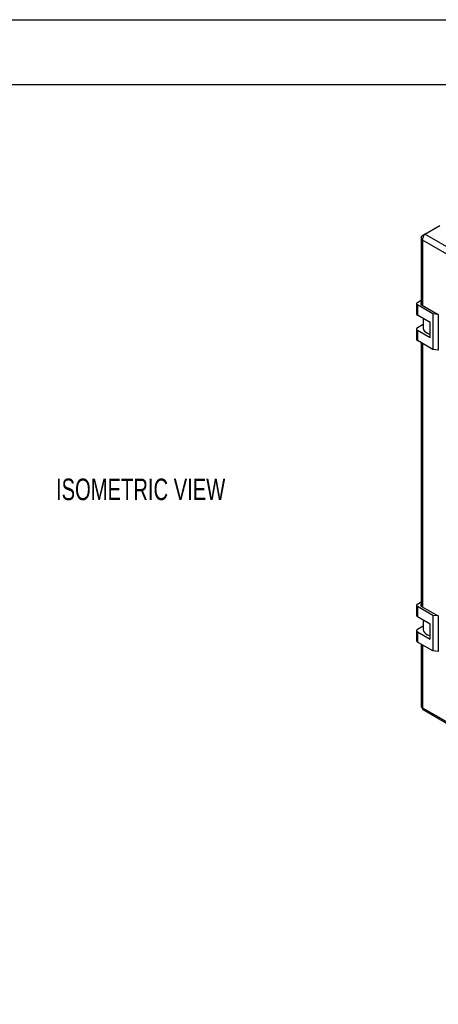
# Model space of a CAD drawing. Header units: millimetres. Extents: x 0 to 1816, y 0 to 1403.
# Tile 5 of 7: x 1031 to 1298, y 775 to 1403. Entities that reach past the tile are written whole.
import ezdxf

# ---------------------------------------------------------------- set-up
doc = ezdxf.new("R2010")
doc.units = ezdxf.units.MM
doc.header["$LTSCALE"] = 6.5
doc.layers.add('DIMENSIONS', color=140, linetype='Continuous', lineweight=25)
doc.layers.add('TEXT', color=140, linetype='Continuous', lineweight=25)
doc.styles.add('SLDTEXTSTYLE0', font='TXT', dxfattribs={"width": 0.7})

msp = doc.modelspace()

# ---------------------------------------------------------------- linework, layer by layer
at = {"color": 7, "linetype": 'Continuous'}
msp.add_line((0.02, 1403.37), (1816.12, 1403.37), dxfattribs=at)
for p, q in [((1289.42, 1266.36), (1299.07, 1271.93)), ((1287.23, 1264.02), (1287.23, 1221.3)), ((1289.42, 1266.36), (1288.07, 1265.58)), ((1288.07, 1265.58), (1288.63, 1265.26)), ((1616.1, 1077.78), (1289.42, 1266.36)), ((1613.4, 1074.65), (1288.07, 1262.46)), ((1288.07, 1262.46), (1288.07, 1220.81)), ((1284.2, 1221.98), (1284.2, 1215.42)), ((1284.76, 1222.75), (1287.23, 1224.18)), ((1294.6, 1215.52), (1284.76, 1221.2)), ((1284.76, 1221.2), (1284.76, 1214.64)), ((1287.4, 1221.2), (1297.89, 1215.14)), ((1292.82, 1209.99), (1284.76, 1214.64)), ((1297.89, 1215.14), (1294.6, 1215.52)), ((1294.6, 1215.52), (1294.6, 1192.77)), ((1297.89, 1215.14), (1297.89, 1192.4)), ((1288.46, 1208.7), (1284.76, 1206.57)), ((1288.46, 1212.51), (1288.46, 1206.45)), ((1292.82, 1200.36), (1292.82, 1209.99)), ((1284.2, 1205.79), (1284.2, 1199.23)), ((1284.76, 1205.01), (1284.76, 1198.45)), ((1284.76, 1205.01), (1292.82, 1200.36)), ((1294.6, 1192.77), (1284.76, 1198.45)), ((1287.23, 1197.03), (1287.23, 1028.72)), ((1288.07, 1196.54), (1288.07, 1028.22)), ((1297.89, 1192.4), (1294.6, 1192.77)), ((1284.76, 1030.17), (1287.23, 1031.6)), ((1284.2, 1029.39), (1284.2, 1022.83)), ((1294.6, 1022.93), (1284.76, 1028.61)), ((1284.76, 1028.61), (1284.76, 1022.05)), ((1287.4, 1028.61), (1297.89, 1022.55)), ((1292.82, 1017.4), (1284.76, 1022.05)), ((1288.46, 1019.92), (1288.46, 1013.86)), ((1297.89, 1022.55), (1294.6, 1022.93)), ((1294.6, 1022.93), (1294.6, 1000.18)), ((1297.89, 1022.55), (1297.89, 999.81)), ((1284.2, 1013.2), (1284.2, 1006.65)), ((1288.46, 1016.11), (1284.76, 1013.98)), ((1292.82, 1007.77), (1292.82, 1017.4)), ((1284.76, 1012.42), (1284.76, 1005.87)), ((1284.76, 1012.42), (1292.82, 1007.77)), ((1294.6, 1000.18), (1284.76, 1005.87)), ((1287.23, 1004.44), (1287.23, 964.6)), ((1288.07, 1003.95), (1288.07, 963.82)), ((1297.89, 999.81), (1294.6, 1000.18)), ((1288.07, 963.82), (1613.4, 776.01)), ((1288.33, 962.7), (1614.33, 774.5))]:
    msp.add_line(p, q)
at = {"flags": 128}
for points in [[(1287.23, 1222.65), (1287.16, 1222.59), (1286.98, 1222.4), (1286.87, 1222.19), (1286.84, 1221.98), (1286.87, 1221.76), (1286.98, 1221.55), (1287.16, 1221.36), (1287.4, 1221.2)], [(1288.46, 1206.45), (1288.46, 1206.27), (1288.7, 1205.37), (1289.25, 1204.51), (1290.11, 1203.75), (1291.22, 1203.11), (1292.55, 1202.61), (1292.82, 1202.54)], [(1287.23, 1030.06), (1287.16, 1030), (1286.98, 1029.81), (1286.87, 1029.61), (1286.84, 1029.39), (1286.87, 1029.17), (1286.98, 1028.97), (1287.16, 1028.78), (1287.4, 1028.61)], [(1288.46, 1013.86), (1288.46, 1013.68), (1288.7, 1012.78), (1289.25, 1011.93), (1290.11, 1011.16), (1291.22, 1010.52), (1292.55, 1010.02), (1292.82, 1009.95)]]:
    msp.add_lwpolyline(points, dxfattribs=at)
for centre, radius, start, end in [((1285.05, 1221.98), 0.832, 110.78342, 249.21658), ((1285.15, 1215.51), 0.958, 185.6948, 245.62534), ((1285.05, 1205.79), 0.832, 110.78342, 249.21658), ((1285.15, 1199.33), 0.958, 185.6948, 245.62534), ((1285.05, 1029.39), 0.832, 110.78342, 249.21658), ((1285.15, 1022.93), 0.958, 185.6948, 245.62534), ((1285.05, 1013.2), 0.832, 110.78342, 249.21658), ((1285.15, 1006.74), 0.958, 185.6948, 245.62534)]:
    msp.add_arc(centre, radius, start, end)
for points, knots in [([(1288.07, 1262.46), (1287.81, 1262.68), (1287.59, 1262.93), (1287.31, 1263.46), (1287.23, 1263.74), (1287.23, 1264.3), (1287.31, 1264.59), (1287.59, 1265.11), (1287.81, 1265.36), (1288.07, 1265.58)], [0, 0, 0, 0, 0.25, 0.25, 0.5, 0.5, 0.75, 0.75, 1, 1, 1, 1]), ([(1289.42, 1266.36), (1289.21, 1266.18), (1289.01, 1265.93), (1288.63, 1265.35), (1288.46, 1265.01), (1288.2, 1264.3), (1288.1, 1263.92), (1288.01, 1263.17), (1288.02, 1262.8), (1288.07, 1262.46)], [0, 0, 0, 0, 0.25, 0.25, 0.5, 0.5, 0.75, 0.75, 1, 1, 1, 1]), ([(1287.23, 964.6), (1287.23, 964.45), (1287.31, 964.3), (1287.59, 964.03), (1287.81, 963.91), (1288.07, 963.82)], [0, 0, 0, 0, 0.5, 0.5, 1, 1, 1, 1]), ([(1288.07, 963.82), (1288.05, 963.57), (1288.01, 963.08), (1288.17, 962.71), (1288.33, 962.7), (1288.33, 962.7)], [0, 0, 0, 0, 0.499949, 0.999898, 1, 1, 1, 1])]:
    msp.add_open_spline(points, degree=3, knots=knots)
at = {"layer": 'TEXT'}
msp.add_line((41.27, 1362.08), (1774.83, 1362.08), dxfattribs=at)

# ---------------------------------------------------------------- texts
at = {"layer": 'DIMENSIONS', "insert": (1054.08, 1110.28), "char_height": 13.7583, "attachment_point": 1, "style": 'SLDTEXTSTYLE0'}
msp.add_mtext('ISOMETRIC VIEW', dxfattribs=at)

doc.saveas('drawing.dxf')
